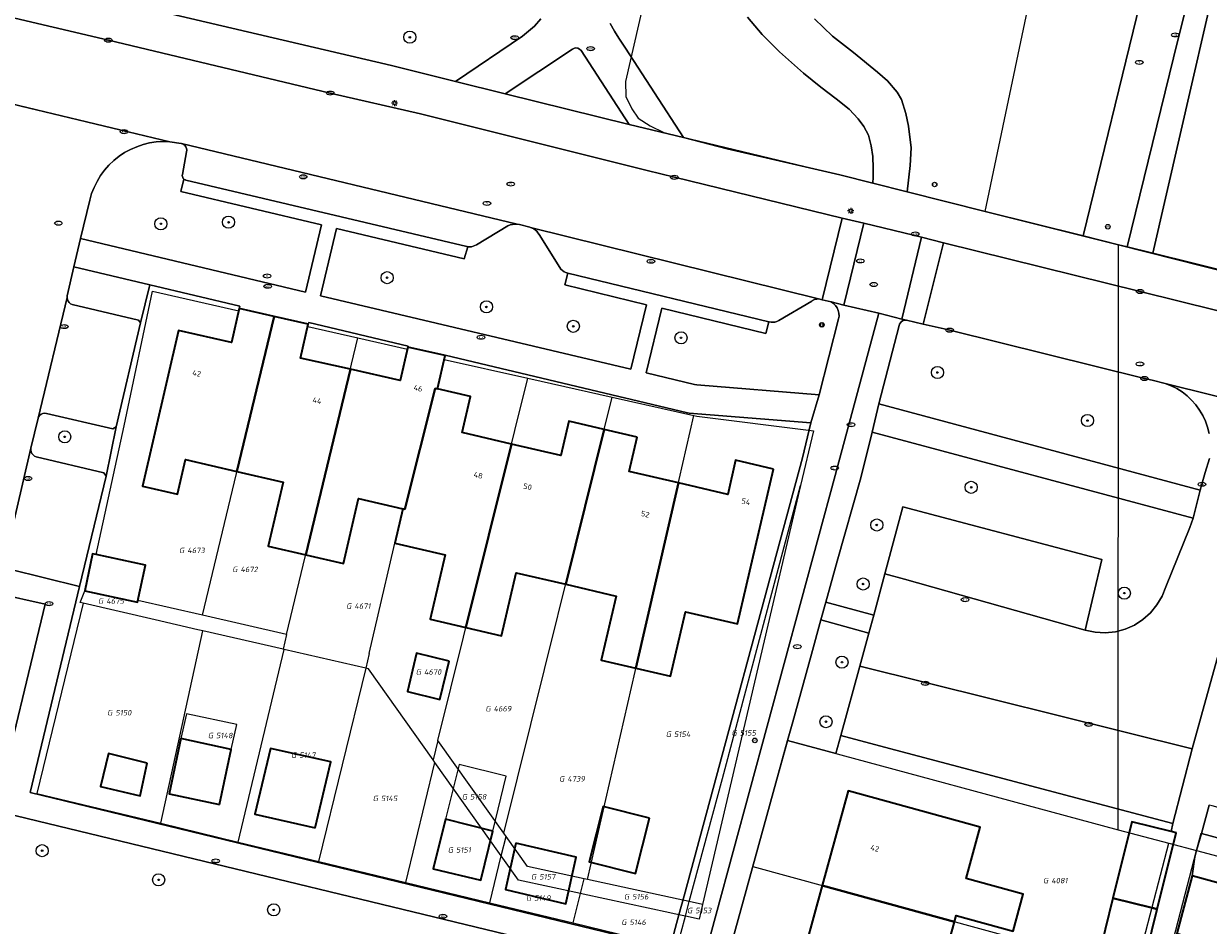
# Model space of a CAD drawing. Header units: metres. Extents: x 253395 to 254027, y 592765 to 593194.
# Tile 162 of 173: x 253628 to 253706, y 593020 to 593079. Entities that reach past the tile are written whole.
import ezdxf
from ezdxf.enums import TextEntityAlignment as Align
from ezdxf.lldxf.tags import DXFTag

# ---------------------------------------------------------------- set-up
doc = ezdxf.new("R2010")
doc.units = ezdxf.units.M
for name, color, linetype, lineweight in [('B-WE-GR-BEPLANTING_CULTUUR_HEESTERS-GV', 254, 'Continuous', 18), ('B-WE-GR-BOOM-S', 254, 'Continuous', 25), ('B-WE-IE-MEUBILAIR-S', 254, 'Continuous', 25), ('B-WE-KG-GRENS_PERCEEL-G', 254, 'KG-PERCEEL-SO', 18), ('B-WE-KG-GRENS_PERCEEL-S', 254, 'Continuous', 25), ('B-WE-OG-BEBOUWING-GV', 254, 'Continuous', 35), ('B-WE-OG-BEBOUWING-T18', 254, 'Continuous', 18), ('B-WE-OG-BEBOUWING_LUIFEL-GV', 254, 'Continuous', 18), ('B-WE-OG-TERREIN_BEGROEID-GV', 254, 'Continuous', 18), ('B-WE-OG-TERREIN_ERF-GV', 254, 'Continuous', 18), ('B-WE-VH-HALFVERHARDING_GRAVEL-GV', 254, 'Continuous', 18), ('B-WE-VH-HALFVERHARDING_GRIND-GV', 254, 'Continuous', 18), ('B-WE-VH-OPENVERHARDING-GV', 254, 'Continuous', 18), ('B-WE-VH-OPENVERHARDING_STRAATBAKSTEEN-GV', 254, 'Continuous', 18), ('B-WE-VH-OPENVERHARDING_TEGEL-GV', 254, 'Continuous', 18)]:
    doc.layers.add(name, color=color, linetype=linetype, lineweight=lineweight)
doc.styles.add('NLCS-ISO', font='txt')
doc.styles.add('NLCS-ISO-M200-T18', font='txt', dxfattribs={"height": 0.36})
doc.styles.get("Standard").update_dxf_attribs({"font": 'simplex.shx'})
tags = doc.linetypes.add('KG-PERCEEL-SO', pattern='A,5.5,-2,["P",Standard,S=1.8,R=0,X=-0.5,Y=-0.9],-2,5.5,-2,[5,NLCS.SHX,S=0.75,R=0,X=0,Y=0],-2', length=19).pattern_tags.tags
tags[6] = DXFTag(74, 10)

# ---------------------------------------------------------------- blocks, each defined once
blk = doc.blocks.new('SIE-MEUBILAIR_BORD_VERKEER-SO')
blk.add_lwpolyline([(-0.5625, -0.5625), (0.5625, -0.5625), (0.5625, 0.5625), (-0.5625, 0.5625)], close=True)
at = {"style": 'NLCS-ISO'}
blk.add_text('vb', height=0.75, dxfattribs=at).set_placement((0, 0), align=Align.MIDDLE_CENTER)
blk = doc.blocks.new('SIE-MEUBILAIR_PAAL_AFSLUITPAAL-SO')
blk.add_circle((0, 0), 0.75)
at = {"style": 'NLCS-ISO'}
blk.add_text('af', height=0.75, dxfattribs=at).set_placement((0, 0.05), align=Align.MIDDLE_CENTER)
blk = doc.blocks.new('SIE-MEUBILAIR_PAAL_VERKEERSBORD-SO')
blk.add_circle((0, 0), 0.75)
at = {"style": 'NLCS-ISO'}
blk.add_text('vb', height=0.75, dxfattribs=at).set_placement((0, 0.07), align=Align.MIDDLE_CENTER)
blk = doc.blocks.new('SIE-MEUBILAIR_PAAL_LICHTMAST-SO')
for points in [[(-0.62, 0), (-1, 0)], [(-0.71, 0.71), (-0.44, 0.44)], [(0, 1), (0, 0.62)], [(0.44, 0.44), (0.71, 0.71)], [(1, 0), (0.62, 0)], [(-0.71, -0.71), (-0.44, -0.44)], [(0, -0.62), (0, -1)], [(0.44, -0.44), (0.71, -0.71)]]:
    blk.add_lwpolyline(points)
blk.add_circle((0, 0), 0.5)
blk = doc.blocks.new('SIE-MEUBILAIR_PUT_RIOOLPUT-SO')
blk.add_ellipse((0, 0), major_axis=(1.25, 0), ratio=0.54)
at = {"style": 'NLCS-ISO'}
blk.add_text('ri', height=0.75, dxfattribs=at).set_placement((-0.04, 0.07), align=Align.MIDDLE_CENTER)
blk = doc.blocks.new('SIE-MEUBILAIR_PUT_KOLK-SO')
blk.add_ellipse((0, 0), major_axis=(1.25, 0), ratio=0.54)
at = {"style": 'NLCS-ISO'}
blk.add_text('klk', height=0.75, dxfattribs=at).set_placement((0.03, 0), align=Align.MIDDLE_CENTER)
blk = doc.blocks.new('SGR-BOOM_GBKN-SO')
at = {"linetype": 'ByBlock', "lineweight": 18}
h = blk.add_hatch(color=0, dxfattribs=at)
h.dxf.hatch_style = 1
edge = h.paths.add_edge_path()
edge.add_arc((0, 0), 0.25, 0, 360)
at = {"color": 0, "linetype": 'ByBlock', "lineweight": 18}
for radius in [2, 0.25]:
    blk.add_circle((0, 0), radius, dxfattribs=at)
at = {"color": 0, "linetype": 'ByBlock', "lineweight": 18, "style": 'NLCS-ISO'}
blk.add_attdef('SOORT', (2.5, 0), '', height=1.5, dxfattribs=at)
blk = doc.blocks.new('SKG-PERCEELNUMMER-SO')
at = {"style": 'NLCS-ISO', "oblique": 10, "flags": 1}
for tag, p in [('GEMEENTECODE', (0, 2.55)), ('PERCEELGROOTTE', (0, -2.45))]:
    blk.add_attdef(tag, text='', height=1.8, dxfattribs=at).set_placement(p, align=Align.MIDDLE_CENTER)
at = {"style": 'NLCS-ISO', "oblique": 10}
blk.add_attdef('SECTIE', text='', height=1.8, dxfattribs=at).set_placement((-0.5, 0), align=Align.MIDDLE_RIGHT)
blk.add_attdef('PERCEELNUMMER', text='', height=1.8, dxfattribs=at).set_placement((0.5, 0), align=Align.MIDDLE_LEFT)

msp = doc.modelspace()

# ---------------------------------------------------------------- linework, layer by layer
at = {"layer": 'B-WE-GR-BEPLANTING_CULTUUR_HEESTERS-GV'}
for points in [[(253636.162, 593062.155), (253631.155, 593063.347), (253630.722, 593061.422), (253630.709, 593061.305), (253630.725, 593061.187), (253630.769, 593061.078), (253630.839, 593060.982), (253630.93, 593060.906), (253631.037, 593060.855), (253635.419, 593059.828), (253635.543, 593059.65)], [(253633.946, 593052.785), (253633.723, 593052.666), (253629.348, 593053.668), (253629.231, 593053.689), (253629.113, 593053.677), (253629.002, 593053.632), (253628.909, 593053.56), (253628.838, 593053.464), (253628.797, 593053.352), (253628.322, 593051.383), (253628.314, 593051.262), (253628.335, 593051.142), (253628.385, 593051.031), (253628.459, 593050.936), (253628.555, 593050.861), (253628.666, 593050.812), (253633.142, 593049.75), (253633.276, 593049.532)], [(253685.847, 593047.521), (253698.97, 593044.049), (253697.878, 593039.375), (253698.533, 593039.239), (253699.201, 593039.205), (253699.866, 593039.276), (253700.512, 593039.45), (253701.123, 593039.721), (253701.685, 593040.085), (253702.183, 593040.531), (253702.607, 593041.049), (253702.944, 593041.626), (253703.188, 593042.249), (253704.775, 593046.153), (253705.01, 593046.76), (253683.819, 593052.442), (253683.068, 593049.432), (253681.511, 593043.935), (253680.765, 593041.236), (253683.923, 593040.372), (253684.656, 593043.097)], [(253683.608, 593039.19), (253680.441, 593040.06), (253679.815, 593037.796), (253678.583, 593033.337), (253678.244, 593032.11), (253681.43, 593031.251), (253681.753, 593032.438), (253683.007, 593037.002)], [(253706.26, 593027.799), (253706.063, 593027.853), (253705.54, 593025.983), (253739.248, 593016.87), (253739.726, 593018.554)]]:
    msp.add_lwpolyline(points, close=True, dxfattribs=at)
at = {"layer": 'B-WE-KG-GRENS_PERCEEL-G'}
for points in [[(253678.38, 593122.806), (253667.545, 593075.562), (253667.575, 593074.571), (253667.96, 593073.747), (253668.376, 593073.149), (253669.177, 593072.632), (253670.076, 593072.194), (253681.679, 593069.399), (253691.282, 593066.996)], [(253691.282, 593066.996), (253696.793, 593093.251), (253705.924, 593091.84)], [(253691.282, 593066.996), (253700.073, 593064.797)], [(253700.046, 593026.228), (253700.073, 593064.797)], [(253700.073, 593064.797), (253728.076, 593057.711)], [(253634.479, 593052.856), (253636.352, 593061.734), (253642.036, 593060.441), (253642.07, 593060.591), (253644.376, 593060.067)], [(253639.636, 593040.371), (253644.376, 593060.067)], [(253644.376, 593060.067), (253646.623, 593059.556), (253646.59, 593059.411), (253649.898, 593058.652)], [(253645.192, 593039.096), (253649.898, 593058.652)], [(253649.898, 593058.652), (253653.155, 593057.905), (253653.188, 593058.05), (253655.648, 593057.491), (253655.587, 593057.231)], [(253650.641, 593037.846), (253652.862, 593047.381), (253652.979, 593047.354), (253655, 593055.323), (253655.136, 593055.291), (253655.587, 593057.231)], [(253655.587, 593057.231), (253661.107, 593055.993)], [(253655.168, 593032.113), (253661.107, 593055.993)], [(253661.107, 593055.993), (253666.671, 593054.745)], [(253659.516, 593025.987), (253666.671, 593054.745)], [(253666.671, 593054.745), (253672.062, 593053.536)], [(253665.035, 593022.937), (253672.062, 593053.536)], [(253672.062, 593053.536), (253672.251, 593053.494), (253679.804, 593052.54)], [(253631.869, 593041.979), (253632.391, 593044.41), (253632.626, 593044.36), (253634.479, 593052.856)], [(253679.942, 593052.523), (253679.099, 593048.926)], [(253679.804, 593052.54), (253679.942, 593052.523)], [(253671.758, 593021.49), (253673.94, 593029.594), (253679.099, 593048.926)], [(253679.099, 593048.926), (253672.628, 593021.303)], [(253631.578, 593041.195), (253631.869, 593041.979)], [(253639.636, 593040.371), (253635.381, 593041.348), (253635.356, 593041.231), (253631.869, 593041.979)], [(253631.77, 593041.151), (253628.719, 593028.616), (253636.89, 593026.653)], [(253631.77, 593041.151), (253631.578, 593041.195)], [(253636.521, 593040.06), (253631.77, 593041.151)], [(253639.337, 593039.414), (253636.521, 593040.06)], [(253645.192, 593039.096), (253639.636, 593040.371)], [(253636.89, 593026.653), (253639.657, 593039.34)], [(253639.657, 593039.34), (253639.337, 593039.414)], [(253644.958, 593038.123), (253639.657, 593039.34)], [(253645.192, 593039.096), (253644.958, 593038.123)], [(253641.991, 593025.411), (253645.033, 593038.106)], [(253645.033, 593038.106), (253644.958, 593038.123)], [(253650.414, 593036.871), (253645.033, 593038.106)], [(253650.641, 593037.846), (253650.414, 593036.871)], [(253647.317, 593024.125), (253650.431, 593036.867)], [(253650.431, 593036.867), (253650.414, 593036.871)], [(253654.85, 593030.833), (253650.593, 593036.83), (253650.431, 593036.867)], [(253655.168, 593032.113), (253654.85, 593030.833)], [(253659.516, 593025.987), (253655.168, 593032.113)], [(253675.949, 593023.806), (253678.247, 593032.109), (253700.046, 593026.228)], [(253653.049, 593022.741), (253654.972, 593030.661)], [(253654.972, 593030.661), (253654.85, 593030.833)], [(253659.236, 593024.653), (253654.972, 593030.661)], [(253636.89, 593026.653), (253641.991, 593025.411)], [(253659.349, 593024.494), (253659.665, 593025.777)], [(253659.665, 593025.777), (253659.516, 593025.987)], [(253664.818, 593022.984), (253661.076, 593023.789), (253659.665, 593025.777)], [(253700.046, 593026.228), (253703.392, 593025.347)], [(253705.225, 593024.858), (253705.519, 593025.989), (253739.538, 593016.792), (253737.091, 593007.654)], [(253641.991, 593025.411), (253647.317, 593024.125)], [(253701.184, 593016.89), (253703.392, 593025.347)], [(253703.107, 593016.715), (253705.225, 593024.858)], [(253703.392, 593025.347), (253705.225, 593024.858)], [(253705.225, 593024.858), (253733.213, 593017.426), (253731.045, 593009.266)], [(253647.317, 593024.125), (253653.049, 593022.741)], [(253658.59, 593021.403), (253659.349, 593024.494)], [(253659.349, 593024.494), (253659.236, 593024.653)], [(253664.574, 593022.012), (253660.486, 593022.892), (253659.349, 593024.494)], [(253674.294, 593017.788), (253675.949, 593023.806)], [(253675.949, 593023.806), (253701.184, 593016.89)], [(253653.049, 593022.741), (253658.59, 593021.403)], [(253664.574, 593022.012), (253664.818, 593022.984)], [(253665.035, 593022.937), (253664.818, 593022.984)], [(253671.029, 593021.647), (253665.035, 593022.937)], [(253664.087, 593020.076), (253664.574, 593022.012)], [(253664.747, 593021.975), (253664.574, 593022.012)], [(253670.462, 593020.746), (253664.747, 593021.975)], [(253658.59, 593021.403), (253664.087, 593020.076)], [(253671.758, 593021.49), (253671.029, 593021.647)], [(253671.498, 593020.523), (253671.758, 593021.49)], [(253672.628, 593021.303), (253672.4, 593020.329), (253671.498, 593020.523)], [(253672.628, 593021.303), (253671.758, 593021.49)], [(253664.087, 593020.076), (253670.932, 593018.423), (253671.498, 593020.523)], [(253670.755, 593020.683), (253670.462, 593020.746)], [(253671.498, 593020.523), (253670.755, 593020.683)]]:
    msp.add_lwpolyline(points, dxfattribs=at)
at = {"layer": 'B-WE-OG-BEBOUWING-GV'}
for points in [[(253644.376, 593060.067), (253642.07, 593060.591), (253641.562, 593058.355), (253638.066, 593059.15), (253635.677, 593048.88), (253637.989, 593048.342), (253638.521, 593050.626), (253641.914, 593049.837)], [(253649.399, 593056.58), (253646.116, 593057.326), (253646.623, 593059.556), (253644.376, 593060.067), (253641.914, 593049.837), (253644.957, 593049.129), (253643.98, 593044.927), (253646.457, 593044.351)], [(253655, 593055.323), (253655.136, 593055.291), (253655.648, 593057.491), (253653.188, 593058.05), (253652.684, 593055.833), (253649.399, 593056.58), (253646.457, 593044.351), (253648.934, 593043.775), (253649.931, 593048.063), (253652.862, 593047.381), (253652.979, 593047.354)], [(253655.136, 593055.291), (253655, 593055.323), (253652.979, 593047.354), (253652.862, 593047.381), (253652.334, 593045.114), (253655.654, 593044.342), (253654.667, 593040.101), (253657.019, 593039.554), (253660.027, 593051.651), (253656.766, 593052.41), (253657.318, 593054.783)], [(253666.141, 593052.616), (253663.815, 593053.157), (253663.288, 593050.893), (253660.027, 593051.651), (253657.019, 593039.554), (253659.37, 593039.006), (253660.338, 593043.164), (253663.601, 593042.405)], [(253668.317, 593052.11), (253666.141, 593052.616), (253663.601, 593042.405), (253666.93, 593041.63), (253665.949, 593037.411), (253668.237, 593036.879), (253671.041, 593049.088), (253667.79, 593049.844)], [(253677.312, 593050.004), (253674.816, 593050.585), (253674.292, 593048.332), (253671.041, 593049.088), (253668.237, 593036.879), (253670.525, 593036.346), (253671.511, 593040.587), (253674.935, 593039.79)], [(253632.626, 593044.36), (253632.391, 593044.41), (253631.869, 593041.979), (253635.356, 593041.231), (253635.878, 593043.662)], [(253655.917, 593037.34), (253653.763, 593037.857), (253653.16, 593035.327), (253655.308, 593034.816)], [(253640.767, 593027.896), (253641.535, 593031.521), (253638.213, 593032.229), (253637.442, 593028.601)], [(253636, 593030.602), (253633.433, 593031.251), (253632.904, 593029.077), (253635.524, 593028.454)], [(253647.068, 593026.348), (253648.101, 593030.71), (253644.131, 593031.583), (253643.098, 593027.261)], [(253690.955, 593026.397), (253682.238, 593028.784), (253680.531, 593022.55), (253689.248, 593020.161), (253689.358, 593020.562), (253693.121, 593019.532), (253693.788, 593021.969), (253690.025, 593022.999)], [(253669.133, 593026.98), (253666.076, 593027.756), (253665.152, 593024.113), (253668.209, 593023.337)], [(253658.791, 593026.135), (253655.671, 593026.916), (253654.851, 593023.644), (253657.998, 593022.903)], [(253703.871, 593026.018), (253703.55, 593026.097), (253700.946, 593026.742), (253699.701, 593021.712), (253702.285, 593021.072), (253702.626, 593020.988)], [(253660.314, 593025.343), (253659.626, 593022.28), (253663.605, 593021.343), (253664.293, 593024.406)], [(253689.248, 593020.161), (253680.531, 593022.55), (253678.883, 593016.532), (253687.601, 593014.145)], [(253707.653, 593022.448), (253704.931, 593023.178), (253703.916, 593019.39), (253706.638, 593018.661)], [(253702.285, 593021.072), (253699.701, 593021.712), (253698.678, 593017.577), (253701.584, 593016.78), (253702.626, 593020.988)]]:
    msp.add_lwpolyline(points, close=True, dxfattribs=at)
at = {"layer": 'B-WE-OG-BEBOUWING_LUIFEL-GV'}
for points in [[(253641.535, 593031.521), (253641.911, 593033.165), (253638.575, 593033.865), (253638.213, 593032.229)], [(253655.671, 593026.916), (253658.791, 593026.135), (253659.681, 593029.764), (253656.574, 593030.519)]]:
    msp.add_lwpolyline(points, close=True, dxfattribs=at)
at = {"layer": 'B-WE-OG-TERREIN_BEGROEID-GV'}
for points in [[(253704.476, 593080.183), (253703.996, 593078.289), (253700.645, 593064.655), (253702.334, 593064.237), (253708.383, 593090.498)], [(253627.666, 593082.338), (253652.11, 593076.602), (253656.343, 593075.553), (253660.761, 593078.554), (253661.536, 593079.196), (253661.964, 593079.69)], [(253680.023, 593079.696), (253681.213, 593078.547), (253682.585, 593077.472), (253684.171, 593076.171), (253684.831, 593075.602), (253685.46, 593074.858), (253685.766, 593074.371), (253686.032, 593073.444), (253686.213, 593072.612), (253686.397, 593071.177), (253686.326, 593070.016), (253686.12, 593068.288), (253691.282, 593066.996), (253697.74, 593065.381), (253701.51, 593080.756)], [(253666.528, 593079.386), (253666.822, 593078.873), (253667.106, 593078.417), (253667.555, 593077.746), (253671.379, 593071.861), (253674.246, 593071.122), (253681.679, 593069.399), (253683.864, 593068.852), (253683.878, 593069.259), (253683.882, 593069.844), (253683.859, 593070.605), (253683.756, 593071.314), (253683.572, 593072.023), (253683.269, 593072.594), (253682.908, 593073.095), (253682.307, 593073.722), (253681.45, 593074.424), (253680.426, 593075.191), (253679.297, 593076.102), (253677.716, 593077.511), (253676.575, 593078.662), (253675.603, 593079.796)], [(253706.048, 593052.358), (253705.945, 593052.762), (253705.805, 593053.155), (253705.628, 593053.533), (253705.416, 593053.892), (253705.172, 593054.23), (253704.897, 593054.543), (253704.593, 593054.83), (253704.264, 593055.086), (253703.913, 593055.31), (253703.542, 593055.5), (253703.154, 593055.654), (253702.288, 593055.858), (253701.786, 593055.976), (253688.935, 593059.164), (253688.58, 593059.258), (253687.192, 593059.56), (253686.083, 593059.824), (253685.966, 593059.818), (253685.857, 593059.789), (253685.759, 593059.732), (253685.681, 593059.649), (253685.629, 593059.549), (253685.611, 593059.479), (253684.272, 593054.313), (253705.454, 593048.605), (253705.574, 593049.003), (253705.799, 593049.772), (253706.07, 593050.699)], [(253667.968, 593017.314), (253625.963, 593027.469), (253629.264, 593041.088), (253626.088, 593041.796)]]:
    msp.add_lwpolyline(points, dxfattribs=at)
for points in [[(253659.613, 593074.738), (253667.779, 593072.729), (253664.619, 593077.603), (253664.523, 593077.697), (253664.413, 593077.763), (253664.225, 593077.774), (253664.054, 593077.699)], [(253638.414, 593069.119), (253638.368, 593069.168), (253638.334, 593069.225), (253638.313, 593069.288), (253638.307, 593069.355), (253638.316, 593069.421), (253638.587, 593070.917), (253638.606, 593071.023), (253638.594, 593071.144), (253638.549, 593071.257), (253638.473, 593071.353), (253638.374, 593071.423), (253638.258, 593071.462), (253638.242, 593071.464), (253637.478, 593071.588), (253637.034, 593071.599), (253636.592, 593071.571), (253636.153, 593071.505), (253635.722, 593071.401), (253635.302, 593071.26), (253634.895, 593071.082), (253634.506, 593070.87), (253634.136, 593070.624), (253633.79, 593070.348), (253633.469, 593070.042), (253633.176, 593069.709), (253632.913, 593069.352), (253632.682, 593068.973), (253632.485, 593068.576), (253632.323, 593068.163), (253632.199, 593067.737), (253631.597, 593065.204), (253646.435, 593061.664), (253647.495, 593066.104), (253638.22, 593068.299)], [(253663.735, 593062.918), (253663.61, 593062.958), (253663.492, 593063.016), (253663.385, 593063.093), (253663.292, 593063.186), (253663.215, 593063.293), (253661.842, 593065.478), (253661.775, 593065.585), (253661.695, 593065.681), (253661.603, 593065.765), (253661.502, 593065.836), (253661.391, 593065.893), (253661.274, 593065.936), (253661.226, 593065.948), (253660.56, 593066.121), (253660.404, 593066.15), (253660.245, 593066.156), (253660.088, 593066.138), (253659.935, 593066.096), (253659.79, 593066.031), (253657.719, 593064.794), (253657.616, 593064.735), (253657.505, 593064.692), (253657.388, 593064.665), (253657.27, 593064.654), (253657.151, 593064.661), (253656.91, 593063.856), (253648.475, 593065.87), (253647.426, 593061.428), (253667.89, 593056.583), (253668.94, 593060.842), (253663.553, 593062.145)], [(253681.611, 593059.899), (253681.638, 593060.085), (253681.63, 593060.272), (253681.588, 593060.455), (253681.512, 593060.627), (253681.406, 593060.782), (253681.273, 593060.915), (253681.114, 593061.024), (253680.526, 593061.167), (253680.28, 593061.228), (253680.162, 593061.214), (253680.02, 593061.175), (253679.887, 593061.115), (253679.834, 593061.084), (253677.657, 593059.795), (253677.538, 593059.737), (253677.411, 593059.698), (253677.28, 593059.678), (253677.148, 593059.679), (253677.017, 593059.701), (253677.007, 593059.703), (253676.805, 593058.937), (253669.938, 593060.608), (253668.904, 593056.359), (253672.093, 593055.581), (253672.253, 593055.559), (253680.319, 593054.887)]]:
    msp.add_lwpolyline(points, close=True, dxfattribs=at)
at = {"layer": 'B-WE-OG-TERREIN_ERF-GV'}
for points in [[(253734.571, 593085.777), (253713.394, 593089.516), (253708.383, 593090.498), (253702.334, 593064.237), (253724.761, 593058.687), (253727.47, 593057.985), (253727.834, 593058.348), (253728.801, 593059.312)], [(253653.188, 593058.05), (253653.199, 593058.097), (253646.646, 593059.657), (253646.623, 593059.556), (253646.116, 593057.326), (253649.399, 593056.58), (253652.684, 593055.833)], [(253632.626, 593044.36), (253635.878, 593043.662), (253635.356, 593041.231), (253631.869, 593041.979), (253632.391, 593044.41)], [(253653.763, 593037.857), (253655.917, 593037.34), (253655.308, 593034.816), (253653.16, 593035.327)], [(253641.535, 593031.521), (253640.767, 593027.896), (253637.442, 593028.601), (253638.213, 593032.229)], [(253636, 593030.602), (253635.524, 593028.454), (253632.904, 593029.077), (253633.433, 593031.251)], [(253648.101, 593030.71), (253647.068, 593026.348), (253643.098, 593027.261), (253644.131, 593031.583)], [(253683.728, 593000), (253682.648, 592996.057), (253680.998, 592990.03), (253679.281, 592983.758), (253670.563, 592986.144), (253672.28, 592992.416), (253673.931, 592998.444), (253674.357, 593000), (253675.58, 593004.468), (253677.23, 593010.492), (253678.883, 593016.532), (253680.531, 593022.55), (253682.238, 593028.784), (253690.955, 593026.397), (253690.025, 593022.999), (253693.788, 593021.969), (253693.121, 593019.532), (253689.358, 593020.562), (253689.248, 593020.161), (253687.601, 593014.145), (253685.947, 593008.105), (253684.298, 593002.082)], [(253669.133, 593026.98), (253668.209, 593023.337), (253665.152, 593024.113), (253666.076, 593027.756)], [(253658.791, 593026.135), (253657.998, 593022.903), (253654.851, 593023.644), (253655.671, 593026.916)], [(253660.314, 593025.343), (253664.293, 593024.406), (253663.605, 593021.343), (253659.626, 593022.28)]]:
    msp.add_lwpolyline(points, close=True, dxfattribs=at)
for points in [[(253670.497, 593018.474), (253671.076, 593020.614), (253671.415, 593021.865), (253679.234, 593050.753), (253679.783, 593053.045), (253671.752, 593053.682), (253671.632, 593053.706), (253655.653, 593057.512), (253655.648, 593057.491), (253655.136, 593055.291), (253657.318, 593054.783), (253656.766, 593052.41), (253660.027, 593051.651), (253663.288, 593050.893), (253663.815, 593053.157), (253666.141, 593052.616), (253668.317, 593052.11), (253667.79, 593049.844), (253671.041, 593049.088), (253674.292, 593048.332), (253674.816, 593050.585), (253677.312, 593050.004), (253674.935, 593039.79), (253671.511, 593040.587), (253670.525, 593036.346), (253668.237, 593036.879), (253665.949, 593037.411), (253666.93, 593041.63), (253663.601, 593042.405), (253660.338, 593043.164), (253659.37, 593039.006), (253657.019, 593039.554), (253654.667, 593040.101), (253655.654, 593044.342), (253652.334, 593045.114), (253652.862, 593047.381), (253649.931, 593048.063), (253648.934, 593043.775), (253646.457, 593044.351), (253643.98, 593044.927), (253644.957, 593049.129), (253641.914, 593049.837), (253638.521, 593050.626), (253637.989, 593048.342), (253635.677, 593048.88), (253638.066, 593059.15), (253641.562, 593058.355), (253642.07, 593060.591), (253642.104, 593060.739), (253636.162, 593062.155), (253635.543, 593059.65), (253633.946, 593052.785), (253633.276, 593049.532), (253631.518, 593042.265), (253628.28, 593028.669), (253668.406, 593018.944)], [(253698.678, 593017.577), (253699.701, 593021.712), (253700.946, 593026.742), (253703.55, 593026.097), (253703.66, 593026.625), (253684.636, 593031.667), (253681.753, 593032.438), (253681.43, 593031.251), (253678.244, 593032.11), (253674.392, 593018.159)], [(253739.248, 593016.87), (253705.54, 593025.983), (253705.222, 593024.846), (253705.11, 593024.446), (253704.931, 593023.178), (253707.653, 593022.448), (253706.638, 593018.661)]]:
    msp.add_lwpolyline(points, dxfattribs=at)
at = {"layer": 'B-WE-VH-HALFVERHARDING_GRAVEL-GV'}
msp.add_lwpolyline([(253675.603, 593079.796), (253676.575, 593078.662), (253677.716, 593077.511), (253679.297, 593076.102), (253680.426, 593075.191), (253681.45, 593074.424), (253682.307, 593073.722), (253682.908, 593073.095), (253683.269, 593072.594), (253683.572, 593072.023), (253683.756, 593071.314), (253683.859, 593070.605), (253683.882, 593069.844), (253683.878, 593069.259), (253683.864, 593068.852), (253686.12, 593068.288), (253686.326, 593070.016), (253686.397, 593071.177), (253686.213, 593072.612), (253686.032, 593073.444), (253685.766, 593074.371), (253685.46, 593074.858), (253684.831, 593075.602), (253684.171, 593076.171), (253682.585, 593077.472), (253681.213, 593078.547), (253680.023, 593079.696)], dxfattribs=at)
at = {"layer": 'B-WE-VH-HALFVERHARDING_GRIND-GV'}
msp.add_lwpolyline([(253661.964, 593079.69), (253661.536, 593079.196), (253660.761, 593078.554), (253656.343, 593075.553), (253659.613, 593074.738), (253664.054, 593077.699), (253664.225, 593077.774), (253664.413, 593077.763), (253664.523, 593077.697), (253664.619, 593077.603), (253667.779, 593072.729), (253671.379, 593071.861), (253667.555, 593077.746), (253667.106, 593078.417), (253666.822, 593078.873), (253666.528, 593079.386)], dxfattribs=at)
at = {"layer": 'B-WE-VH-OPENVERHARDING-GV'}
for points in [[(253734.571, 593085.777), (253728.801, 593059.312), (253727.834, 593058.348), (253727.47, 593057.985), (253724.761, 593058.687), (253702.334, 593064.237), (253700.645, 593064.655), (253700.073, 593064.797), (253697.74, 593065.381), (253691.282, 593066.996), (253686.12, 593068.288), (253683.864, 593068.852), (253681.679, 593069.399), (253674.246, 593071.122), (253671.379, 593071.861), (253667.779, 593072.729), (253659.613, 593074.738), (253656.343, 593075.553), (253652.11, 593076.602), (253627.666, 593082.338)], [(253619.179, 593081.649), (253633.434, 593078.279), (253648.065, 593074.794), (253654.013, 593073.43), (253668.968, 593069.69), (253670.773, 593069.239), (253681.842, 593066.556), (253683.268, 593066.21), (253686.549, 593065.415), (253687.077, 593065.284), (253688.531, 593064.924), (253701.498, 593061.712), (253718.99, 593057.385)], [(253626.374, 593043.029), (253628.322, 593051.383), (253628.797, 593053.352), (253630.709, 593061.305), (253630.722, 593061.422), (253631.155, 593063.347), (253631.597, 593065.204), (253632.199, 593067.737), (253632.323, 593068.163), (253632.485, 593068.576), (253632.682, 593068.973), (253632.913, 593069.352), (253633.176, 593069.709), (253633.469, 593070.042), (253633.79, 593070.348), (253634.136, 593070.624), (253634.506, 593070.87), (253634.895, 593071.082), (253635.302, 593071.26), (253635.722, 593071.401), (253636.153, 593071.505), (253636.592, 593071.571), (253637.034, 593071.599), (253637.478, 593071.588), (253623.179, 593075.014)], [(253718.99, 593057.385), (253701.498, 593061.712), (253688.531, 593064.924), (253687.192, 593059.56), (253688.58, 593059.258), (253688.935, 593059.164), (253701.786, 593055.976), (253702.288, 593055.858), (253703.154, 593055.654), (253715.634, 593052.544)], [(253667.93, 593000), (253681.38, 593049.589), (253684.253, 593060.272), (253681.963, 593060.818), (253681.114, 593061.024), (253681.273, 593060.915), (253681.406, 593060.782), (253681.512, 593060.627), (253681.588, 593060.455), (253681.63, 593060.272), (253681.638, 593060.085), (253681.611, 593059.899), (253680.319, 593054.887), (253679.783, 593053.045), (253679.234, 593050.753), (253671.415, 593021.865), (253671.076, 593020.614), (253670.497, 593018.474)], [(253674.392, 593018.159), (253678.244, 593032.11), (253678.583, 593033.337), (253679.815, 593037.796), (253680.441, 593040.06), (253680.765, 593041.236), (253681.511, 593043.935), (253683.068, 593049.432), (253683.819, 593052.442), (253684.272, 593054.313), (253685.611, 593059.479), (253685.629, 593059.549), (253685.681, 593059.649), (253685.759, 593059.732), (253685.857, 593059.789), (253685.966, 593059.818), (253686.083, 593059.824), (253685.777, 593059.896), (253684.253, 593060.272), (253681.38, 593049.589), (253667.93, 593000)], [(253715.634, 593052.544), (253703.154, 593055.654), (253703.542, 593055.5), (253703.913, 593055.31), (253704.264, 593055.086), (253704.593, 593054.83), (253704.897, 593054.543), (253705.172, 593054.23), (253705.416, 593053.892), (253705.628, 593053.533), (253705.805, 593053.155), (253705.945, 593052.762), (253706.048, 593052.358)], [(253706.07, 593050.699), (253705.799, 593049.772), (253705.574, 593049.003), (253705.454, 593048.605), (253705.01, 593046.76), (253704.775, 593046.153), (253703.188, 593042.249), (253702.944, 593041.626), (253702.607, 593041.049), (253702.183, 593040.531), (253701.685, 593040.085), (253701.123, 593039.721), (253700.512, 593039.45), (253699.866, 593039.276), (253699.201, 593039.205), (253698.533, 593039.239), (253697.878, 593039.375), (253685.95, 593042.753), (253684.656, 593043.097), (253683.923, 593040.372), (253683.608, 593039.19), (253683.007, 593037.002), (253704.939, 593031.547), (253708.92, 593045.909)], [(253708.92, 593045.909), (253704.939, 593031.547), (253703.66, 593026.625), (253703.55, 593026.097), (253703.871, 593026.018), (253702.626, 593020.988), (253701.584, 593016.78)], [(253703.916, 593019.39), (253704.931, 593023.178), (253705.11, 593024.446), (253705.222, 593024.846), (253705.54, 593025.983), (253706.063, 593027.853)]]:
    msp.add_lwpolyline(points, dxfattribs=at)
for points in [[(253638.258, 593071.462), (253638.374, 593071.423), (253638.473, 593071.353), (253638.549, 593071.257), (253638.594, 593071.144), (253638.606, 593071.023), (253638.587, 593070.917), (253638.316, 593069.421), (253638.307, 593069.355), (253638.313, 593069.288), (253638.334, 593069.225), (253638.368, 593069.168), (253638.414, 593069.119), (253638.438, 593069.101), (253638.464, 593069.086), (253638.492, 593069.073), (253638.52, 593069.063), (253638.55, 593069.056), (253657.082, 593064.673), (253657.096, 593064.67), (253657.11, 593064.668), (253657.123, 593064.665), (253657.137, 593064.663), (253657.151, 593064.661), (253657.27, 593064.654), (253657.388, 593064.665), (253657.505, 593064.692), (253657.616, 593064.735), (253657.719, 593064.794), (253659.79, 593066.031), (253659.935, 593066.096), (253660.088, 593066.138), (253660.245, 593066.156), (253660.404, 593066.15)], [(253636.162, 593062.155), (253642.104, 593060.739), (253642.07, 593060.591), (253644.376, 593060.067), (253646.623, 593059.556), (253646.646, 593059.657), (253653.199, 593058.097), (253653.188, 593058.05), (253655.648, 593057.491), (253655.653, 593057.512), (253671.632, 593053.706), (253671.752, 593053.682), (253679.783, 593053.045), (253680.319, 593054.887), (253672.253, 593055.559), (253672.093, 593055.581), (253668.904, 593056.359), (253669.938, 593060.608), (253676.805, 593058.937), (253677.007, 593059.703), (253663.735, 593062.918), (253663.553, 593062.145), (253668.94, 593060.842), (253667.89, 593056.583), (253647.426, 593061.428), (253648.475, 593065.87), (253656.91, 593063.856), (253657.151, 593064.661), (253657.137, 593064.663), (253657.123, 593064.665), (253657.11, 593064.668), (253657.096, 593064.67), (253657.082, 593064.673), (253638.55, 593069.056), (253638.52, 593069.063), (253638.492, 593069.073), (253638.464, 593069.086), (253638.438, 593069.101), (253638.414, 593069.119), (253638.22, 593068.299), (253647.495, 593066.104), (253646.435, 593061.664), (253631.597, 593065.204), (253631.155, 593063.347)], [(253661.274, 593065.936), (253661.391, 593065.893), (253661.502, 593065.836), (253661.603, 593065.765), (253661.695, 593065.681), (253661.775, 593065.585), (253661.842, 593065.478), (253663.215, 593063.293), (253663.292, 593063.186), (253663.385, 593063.093), (253663.492, 593063.016), (253663.61, 593062.958), (253663.735, 593062.918), (253677.007, 593059.703), (253677.017, 593059.701), (253677.148, 593059.679), (253677.28, 593059.678), (253677.411, 593059.698), (253677.538, 593059.737), (253677.657, 593059.795), (253679.834, 593061.084), (253679.887, 593061.115), (253680.02, 593061.175), (253680.162, 593061.214), (253680.28, 593061.228)], [(253635.543, 593059.65), (253635.419, 593059.828), (253631.037, 593060.855), (253630.93, 593060.906), (253630.839, 593060.982), (253630.769, 593061.078), (253630.725, 593061.187), (253630.709, 593061.305), (253628.797, 593053.352), (253628.838, 593053.464), (253628.909, 593053.56), (253629.002, 593053.632), (253629.113, 593053.677), (253629.231, 593053.689), (253629.348, 593053.668), (253633.723, 593052.666), (253633.946, 593052.785)], [(253684.272, 593054.313), (253683.819, 593052.442), (253705.01, 593046.76), (253705.454, 593048.605)], [(253633.276, 593049.532), (253633.142, 593049.75), (253628.666, 593050.812), (253628.555, 593050.861), (253628.459, 593050.936), (253628.385, 593051.031), (253628.335, 593051.142), (253628.314, 593051.262), (253628.322, 593051.383), (253626.374, 593043.029), (253626.409, 593043.144), (253626.474, 593043.246), (253626.564, 593043.327), (253626.671, 593043.382), (253626.789, 593043.406), (253626.91, 593043.398), (253631.518, 593042.265)], [(253698.97, 593044.049), (253685.847, 593047.521), (253684.656, 593043.097), (253685.95, 593042.753), (253697.878, 593039.375)], [(253631.518, 593042.265), (253626.91, 593043.398), (253626.789, 593043.406), (253626.671, 593043.382), (253626.564, 593043.327), (253626.474, 593043.246), (253626.409, 593043.144), (253626.374, 593043.029), (253626.088, 593041.796), (253629.264, 593041.088), (253625.963, 593027.469), (253667.968, 593017.314), (253670.047, 593016.811), (253670.497, 593018.474), (253668.406, 593018.944), (253628.28, 593028.669)], [(253683.923, 593040.372), (253680.765, 593041.236), (253680.441, 593040.06), (253683.608, 593039.19)], [(253704.939, 593031.547), (253683.007, 593037.002), (253681.753, 593032.438), (253684.636, 593031.667), (253703.66, 593026.625)]]:
    msp.add_lwpolyline(points, close=True, dxfattribs=at)
at = {"layer": 'B-WE-VH-OPENVERHARDING_STRAATBAKSTEEN-GV'}
for points in [[(253623.179, 593075.014), (253637.478, 593071.588), (253638.242, 593071.464), (253638.258, 593071.462), (253660.404, 593066.15), (253660.56, 593066.121), (253661.226, 593065.948), (253661.274, 593065.936), (253680.28, 593061.228), (253680.526, 593061.167), (253681.842, 593066.556), (253670.773, 593069.239), (253668.968, 593069.69), (253654.013, 593073.43), (253648.065, 593074.794), (253633.434, 593078.279), (253619.179, 593081.649)], [(253701.51, 593080.756), (253697.74, 593065.381), (253700.073, 593064.797), (253700.645, 593064.655), (253703.996, 593078.289), (253704.476, 593080.183)]]:
    msp.add_lwpolyline(points, dxfattribs=at)
for points in [[(253683.268, 593066.21), (253681.842, 593066.556), (253680.526, 593061.167), (253681.114, 593061.024), (253681.963, 593060.818)], [(253688.531, 593064.924), (253687.077, 593065.284), (253685.777, 593059.896), (253686.083, 593059.824), (253687.192, 593059.56)]]:
    msp.add_lwpolyline(points, close=True, dxfattribs=at)
at = {"layer": 'B-WE-VH-OPENVERHARDING_TEGEL-GV'}
msp.add_lwpolyline([(253687.077, 593065.284), (253686.549, 593065.415), (253683.268, 593066.21), (253681.963, 593060.818), (253684.253, 593060.272), (253685.777, 593059.896)], close=True, dxfattribs=at)

# ---------------------------------------------------------------- block references
at = {"layer": 'B-WE-GR-BOOM-S', "xscale": 0.2, "yscale": 0.2, "zscale": 0.2}
for p in [(253653.318, 593078.474), (253636.896, 593066.177), (253641.362, 593066.277), (253651.82, 593062.622), (253658.372, 593060.694), (253664.105, 593059.418), (253671.213, 593058.66), (253688.127, 593056.369), (253698.026, 593053.202), (253630.552, 593052.131), (253690.356, 593048.8), (253684.124, 593046.317), (253683.223, 593042.423), (253700.458, 593041.825), (253681.829, 593037.268), (253680.773, 593033.344), (253629.062, 593024.841), (253636.746, 593022.92), (253644.34, 593020.939)]:
    msp.add_blockref('SGR-BOOM_GBKN-SO', p, dxfattribs=at)
at = {"layer": 'B-WE-IE-MEUBILAIR-S', "xscale": 0.2, "yscale": 0.2, "zscale": 0.2}
for name, p in [('SIE-MEUBILAIR_PUT_KOLK-SO', (253633.434, 593078.279)), ('SIE-MEUBILAIR_PUT_KOLK-SO', (253660.24, 593078.442)), ('SIE-MEUBILAIR_PUT_KOLK-SO', (253703.812, 593078.627)), ('SIE-MEUBILAIR_PUT_KOLK-SO', (253665.246, 593077.723)), ('SIE-MEUBILAIR_PUT_RIOOLPUT-SO', (253701.441, 593076.814)), ('SIE-MEUBILAIR_PUT_KOLK-SO', (253648.065, 593074.794)), ('SIE-MEUBILAIR_PAAL_LICHTMAST-SO', (253652.316, 593074.133)), ('SIE-MEUBILAIR_PUT_KOLK-SO', (253634.469, 593072.252)), ('SIE-MEUBILAIR_PUT_KOLK-SO', (253646.287, 593069.27)), ('SIE-MEUBILAIR_PUT_RIOOLPUT-SO', (253659.982, 593068.794)), ('SIE-MEUBILAIR_PUT_KOLK-SO', (253670.773, 593069.239)), ('SIE-MEUBILAIR_PAAL_VERKEERSBORD-SO', (253687.943, 593068.768)), ('SIE-MEUBILAIR_PUT_RIOOLPUT-SO', (253658.403, 593067.519)), ('SIE-MEUBILAIR_PAAL_LICHTMAST-SO', (253682.405, 593067.024)), ('SIE-MEUBILAIR_PUT_RIOOLPUT-SO', (253630.134, 593066.215)), ('SIE-MEUBILAIR_PUT_KOLK-SO', (253686.661, 593065.503)), ('SIE-MEUBILAIR_PAAL_AFSLUITPAAL-SO', (253699.37, 593065.98)), ('SIE-MEUBILAIR_PUT_KOLK-SO', (253669.223, 593063.705)), ('SIE-MEUBILAIR_PUT_RIOOLPUT-SO', (253683.05, 593063.726)), ('SIE-MEUBILAIR_PUT_RIOOLPUT-SO', (253643.906, 593062.73)), ('SIE-MEUBILAIR_PUT_KOLK-SO', (253643.946, 593062.056)), ('SIE-MEUBILAIR_PUT_RIOOLPUT-SO', (253683.926, 593062.17)), ('SIE-MEUBILAIR_PUT_KOLK-SO', (253701.498, 593061.712)), ('SIE-MEUBILAIR_PUT_KOLK-SO', (253630.518, 593059.397)), ('SIE-MEUBILAIR_PAAL_VERKEERSBORD-SO', (253680.504, 593059.51)), ('SIE-MEUBILAIR_BORD_VERKEER-SO', (253680.504, 593059.51)), ('SIE-MEUBILAIR_PUT_KOLK-SO', (253688.935, 593059.164)), ('SIE-MEUBILAIR_PUT_KOLK-SO', (253658.015, 593058.696)), ('SIE-MEUBILAIR_PUT_RIOOLPUT-SO', (253701.484, 593056.938)), ('SIE-MEUBILAIR_PUT_KOLK-SO', (253701.786, 593055.976)), ('SIE-MEUBILAIR_PUT_RIOOLPUT-SO', (253682.43, 593052.927)), ('SIE-MEUBILAIR_PUT_KOLK-SO', (253681.346, 593050.068)), ('SIE-MEUBILAIR_PUT_KOLK-SO', (253628.138, 593049.383)), ('SIE-MEUBILAIR_PUT_KOLK-SO', (253705.574, 593049.003)), ('SIE-MEUBILAIR_PUT_KOLK-SO', (253689.948, 593041.39)), ('SIE-MEUBILAIR_PUT_KOLK-SO', (253629.521, 593041.127)), ('SIE-MEUBILAIR_PUT_RIOOLPUT-SO', (253678.885, 593038.293)), ('SIE-MEUBILAIR_PUT_KOLK-SO', (253687.325, 593035.874)), ('SIE-MEUBILAIR_PUT_KOLK-SO', (253698.112, 593033.171)), ('SIE-MEUBILAIR_PAAL_AFSLUITPAAL-SO', (253676.079, 593032.113)), ('SIE-MEUBILAIR_PUT_KOLK-SO', (253640.51, 593024.169)), ('SIE-MEUBILAIR_PUT_KOLK-SO', (253655.5, 593020.518))]:
    msp.add_blockref(name, p, dxfattribs=at)
at = {"layer": 'B-WE-KG-GRENS_PERCEEL-S', "xscale": 0.2, "yscale": 0.2, "zscale": 0.2}
for p, values in [((253638.539, 593044.641), {'PERCEELNUMMER': '4673', 'SECTIE': 'G'}), ((253642.047, 593043.389), {'PERCEELNUMMER': '4672', 'SECTIE': 'G'}), ((253633.195, 593041.301), {'PERCEELNUMMER': '4675', 'SECTIE': 'G'}), ((253649.563, 593040.967), {'PERCEELNUMMER': '4671', 'SECTIE': 'G'}), ((253654.155, 593036.624), {'PERCEELNUMMER': '4670', 'SECTIE': 'G'}), ((253658.748, 593034.203), {'PERCEELNUMMER': '4669', 'SECTIE': 'G'}), ((253633.796, 593033.939), {'PERCEELNUMMER': '5150', 'SECTIE': 'G'}), ((253670.65, 593032.522), {'PERCEELNUMMER': '5154', 'SECTIE': 'G'}), ((253674.985, 593032.609), {'PERCEELNUMMER': '5155', 'SECTIE': 'G'}), ((253640.436, 593032.436), {'PERCEELNUMMER': '5148', 'SECTIE': 'G'}), ((253645.927, 593031.139), {'PERCEELNUMMER': '5147', 'SECTIE': 'G'}), ((253663.612, 593029.578), {'PERCEELNUMMER': '4739', 'SECTIE': 'G'}), ((253651.316, 593028.288), {'PERCEELNUMMER': '5145', 'SECTIE': 'G'}), ((253657.192, 593028.395), {'PERCEELNUMMER': '5158', 'SECTIE': 'G'}), ((253656.268, 593024.894), {'PERCEELNUMMER': '5151', 'SECTIE': 'G'}), ((253661.761, 593023.122), {'PERCEELNUMMER': '5157', 'SECTIE': 'G'}), ((253695.539, 593022.869), {'PERCEELNUMMER': '4081', 'SECTIE': 'G'}), ((253661.42, 593021.716), {'PERCEELNUMMER': '5149', 'SECTIE': 'G'}), ((253667.891, 593021.81), {'PERCEELNUMMER': '5156', 'SECTIE': 'G'}), ((253672.053, 593020.898), {'PERCEELNUMMER': '5153', 'SECTIE': 'G'}), ((253667.713, 593020.122), {'PERCEELNUMMER': '5146', 'SECTIE': 'G'})]:
    msp.add_blockref('SKG-PERCEELNUMMER-SO', p, dxfattribs=at).add_auto_attribs(values)

# ---------------------------------------------------------------- texts
at = {"layer": 'B-WE-OG-BEBOUWING-T18', "style": 'NLCS-ISO-M200-T18'}
for s, rotation, p in [('42', 347.2, (253639.26, 593056.315)), ('46', 347.2, (253653.864, 593055.333)), ('44', 347.2, (253647.204, 593054.515)), ('48', 346.9, (253657.83, 593049.596)), ('50', 346.9, (253661.091, 593048.837)), ('54', 346.9, (253675.497, 593047.86)), ('52', 346.9, (253668.849, 593047.031)), ('42', 344.7, (253684, 593025))]:
    msp.add_text(s, height=0.36, rotation=rotation, dxfattribs=at).set_placement(p, align=Align.MIDDLE)

doc.saveas('drawing.dxf')
